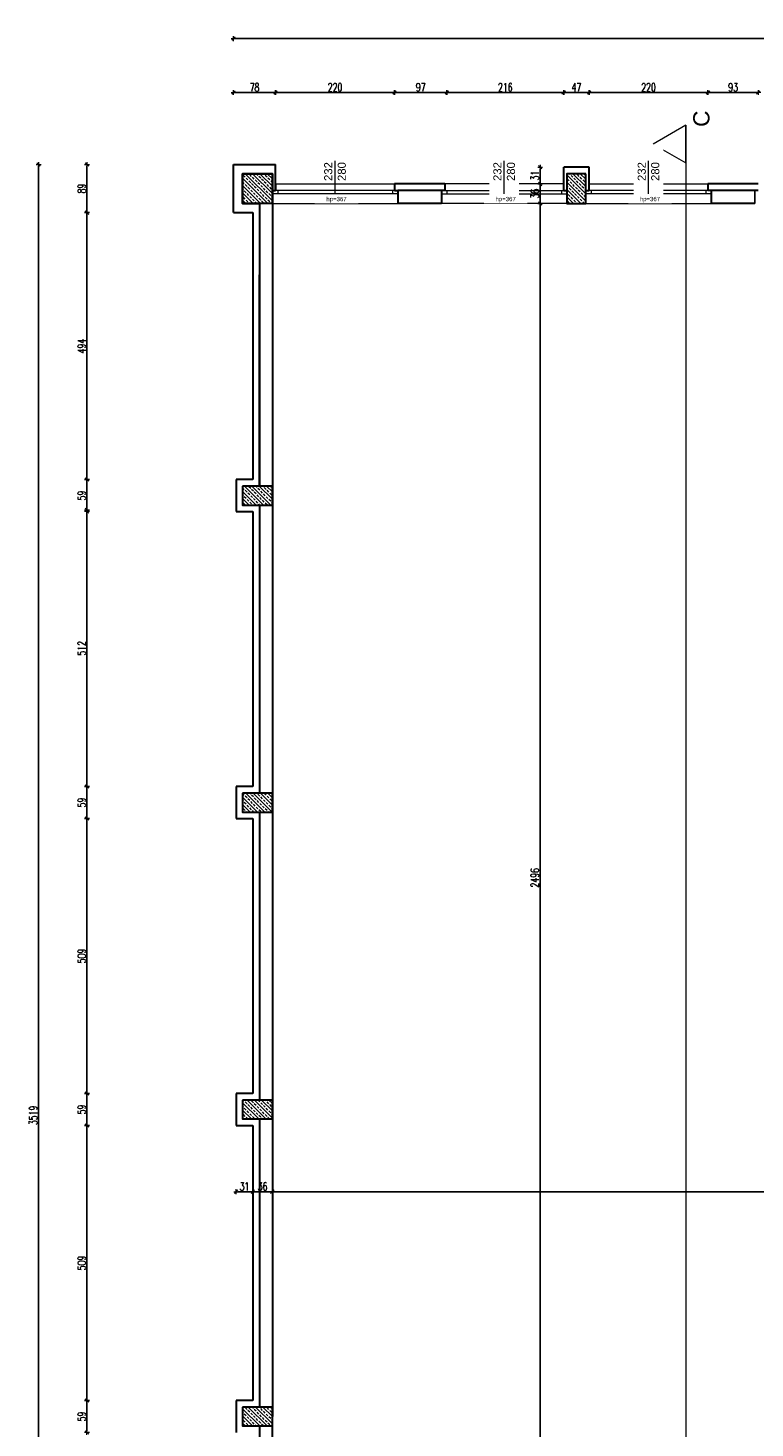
# Model space of a CAD drawing. Header units: millimetres. Extents: x 0 to 111311, y -48878 to -25280.
# Tile 143 of 244: x 86731 to 88076, y -30180 to -27590. Entities that reach past the tile are written whole.
import ezdxf

# ---------------------------------------------------------------- set-up
doc = ezdxf.new("R2010")
doc.units = ezdxf.units.MM
doc.layers.get('Defpoints').update_dxf_attribs({"color": 30})
for name, color, linetype, lineweight in [('J opisy', 7, 'Continuous', 9), ('J stolarka_okna', 144, 'Continuous', 0), ('J wymiary', 1, 'Continuous', 9), ('OPIS', 7, 'Continuous', 5), ('sciany', 252, 'Continuous', 30)]:
    doc.layers.add(name, color=color, linetype=linetype, lineweight=lineweight)
doc.styles.add('ADESK2', font='simplex', dxfattribs={"width": 0.7})
doc.styles.get("Standard").update_dxf_attribs({"font": 'arial.ttf'})
doc.dimstyles.new('1-100', dxfattribs={"dimscale": 1.5, "dimtxt": 10, "dimasz": 2, "dimexe": 1, "dimexo": 1, "dimgap": 1.5, "dimtad": 1, "dimdec": 0, "dimrnd": 0.5, "dimdsep": 46, "dimtxsty": 'ADESK2', "dimblk": 'wymiar', "dimcen": -1, "dimdle": 5, "dimse1": 1, "dimse2": 1, "dimclrd": 256, "dimclre": 256, "dimclrt": 256, "dimadec": 0, "dimazin": 0, "dimtfac": 1, "dimtdec": 0, "dimtix": 1, "dimtmove": 0, "dimatfit": 3, "dimfxl": 20, "dimfxlon": 1, "dimtolj": 1, "dimtzin": 0, "dimarcsym": 0})
pattern_1 = [(135, (20862.355, -6471.846), (-6.7351921, -6.7351921), []), (135, (20862.355, -6465.111), (-6.7351921, -6.7351921), [4.7625, -2.38125])]

# ---------------------------------------------------------------- blocks, each defined once
blk = doc.blocks.new('wymiar')
for p, q in [((1.5, 0), (-1.5, 0)), ((1.06, 1.06), (-1.06, -1.06)), ((0, 1.5), (0, -1.5))]:
    blk.add_line(p, q)
blk = doc.blocks.new('*D1512')
at = {"layer": 'Defpoints', "color": 0, "ltscale": 4}
for p in [(87679, -27914.6), (87756.9, -27914.6), (87726.9, -30410.1)]:
    blk.add_point(p, dxfattribs=at)
at = {"layer": 'J wymiary', "lineweight": -2}
blk.add_line((87679, -30407.1), (87679, -27917.6), dxfattribs=at)
at = {"layer": 'J wymiary', "lineweight": -2, "ltscale": 4, "xscale": 3, "yscale": 3, "zscale": 3}
for p, rotation in [((87679, -27914.6), 90), ((87679, -30410.1), 270)]:
    blk.add_blockref('wymiar', p, dxfattribs=dict(at, rotation=rotation))
at = {"layer": 'J wymiary', "ltscale": 4, "insert": (87669.2, -29162.4), "char_height": 15, "attachment_point": 5, "rotation": 90, "style": 'ADESK2'}
blk.add_mtext('\\A1;2496', dxfattribs=at)
blk = doc.blocks.new('*D1564')
at = {"layer": 'Defpoints', "color": 0, "ltscale": 4}
for p in [(91788.5, -29743.1), (87183.5, -29875.1), (91788.5, -29875.1)]:
    blk.add_point(p, dxfattribs=at)
at = {"layer": 'J wymiary', "lineweight": -2}
blk.add_line((87186.5, -29743.1), (91785.5, -29743.1), dxfattribs=at)
at = {"layer": 'J wymiary', "lineweight": -2, "ltscale": 4, "xscale": 3, "yscale": 3, "zscale": 3, "rotation": 180}
blk.add_blockref('wymiar', (87183.5, -29743.1), dxfattribs=at)
at = {"layer": 'J wymiary', "lineweight": -2, "ltscale": 4, "xscale": 3, "yscale": 3, "zscale": 3}
blk.add_blockref('wymiar', (91788.5, -29743.1), dxfattribs=at)
at = {"layer": 'J wymiary', "ltscale": 4, "insert": (89486, -29733.4), "char_height": 15, "attachment_point": 5, "style": 'ADESK2'}
blk.add_mtext('\\A1;4605', dxfattribs=at)
blk = doc.blocks.new('*D1565')
at = {"layer": 'Defpoints', "color": 0, "ltscale": 4}
for p in [(87189.5, -27709.4), (87111.5, -27842.6), (87189.5, -27842.6)]:
    blk.add_point(p, dxfattribs=at)
at = {"layer": 'J wymiary', "lineweight": -2}
blk.add_line((87114.5, -27709.4), (87186.5, -27709.4), dxfattribs=at)
at = {"layer": 'J wymiary', "lineweight": -2, "ltscale": 4, "xscale": 3, "yscale": 3, "zscale": 3, "rotation": 180}
blk.add_blockref('wymiar', (87111.5, -27709.4), dxfattribs=at)
at = {"layer": 'J wymiary', "lineweight": -2, "ltscale": 4, "xscale": 3, "yscale": 3, "zscale": 3}
blk.add_blockref('wymiar', (87189.5, -27709.4), dxfattribs=at)
at = {"layer": 'J wymiary', "ltscale": 4, "insert": (87150.5, -27699.7), "char_height": 15, "attachment_point": 5, "style": 'ADESK2'}
blk.add_mtext('\\A1;78', dxfattribs=at)
blk = doc.blocks.new('*D1566')
at = {"layer": 'Defpoints', "color": 0, "ltscale": 4}
for p in [(87409.5, -27709.4), (87189.5, -27842.6), (87409.5, -27882.3)]:
    blk.add_point(p, dxfattribs=at)
at = {"layer": 'J wymiary', "lineweight": -2}
blk.add_line((87192.5, -27709.4), (87406.5, -27709.4), dxfattribs=at)
at = {"layer": 'J wymiary', "lineweight": -2, "ltscale": 4, "xscale": 3, "yscale": 3, "zscale": 3, "rotation": 180}
blk.add_blockref('wymiar', (87189.5, -27709.4), dxfattribs=at)
at = {"layer": 'J wymiary', "lineweight": -2, "ltscale": 4, "xscale": 3, "yscale": 3, "zscale": 3}
blk.add_blockref('wymiar', (87409.5, -27709.4), dxfattribs=at)
at = {"layer": 'J wymiary', "ltscale": 4, "insert": (87299.5, -27699.7), "char_height": 15, "attachment_point": 5, "style": 'ADESK2'}
blk.add_mtext('\\A1;220', dxfattribs=at)
blk = doc.blocks.new('*D1567')
at = {"layer": 'Defpoints', "color": 0, "ltscale": 2}
for p in [(87506.5, -27709.4), (87506.5, -27766.6), (87409.5, -27882.3)]:
    blk.add_point(p, dxfattribs=at)
at = {"layer": 'J wymiary', "lineweight": -2}
blk.add_line((87412.5, -27709.4), (87503.5, -27709.4), dxfattribs=at)
at = {"layer": 'J wymiary', "lineweight": -2, "ltscale": 2, "xscale": 3, "yscale": 3, "zscale": 3, "rotation": 180}
blk.add_blockref('wymiar', (87409.5, -27709.4), dxfattribs=at)
at = {"layer": 'J wymiary', "lineweight": -2, "ltscale": 2, "xscale": 3, "yscale": 3, "zscale": 3}
blk.add_blockref('wymiar', (87506.5, -27709.4), dxfattribs=at)
at = {"layer": 'J wymiary', "ltscale": 2, "insert": (87458, -27699.7), "char_height": 15, "attachment_point": 5, "style": 'ADESK2'}
blk.add_mtext('\\A1;97', dxfattribs=at)
blk = doc.blocks.new('*D1568')
at = {"layer": 'Defpoints', "color": 0, "ltscale": 4}
for p in [(87722.5, -27709.4), (87506.5, -27883.5), (87722.5, -27881.8)]:
    blk.add_point(p, dxfattribs=at)
at = {"layer": 'J wymiary', "lineweight": -2}
blk.add_line((87509.5, -27709.4), (87719.5, -27709.4), dxfattribs=at)
at = {"layer": 'J wymiary', "lineweight": -2, "ltscale": 4, "xscale": 3, "yscale": 3, "zscale": 3, "rotation": 180}
blk.add_blockref('wymiar', (87506.5, -27709.4), dxfattribs=at)
at = {"layer": 'J wymiary', "lineweight": -2, "ltscale": 4, "xscale": 3, "yscale": 3, "zscale": 3}
blk.add_blockref('wymiar', (87722.5, -27709.4), dxfattribs=at)
at = {"layer": 'J wymiary', "ltscale": 4, "insert": (87614.5, -27699.7), "char_height": 15, "attachment_point": 5, "style": 'ADESK2'}
blk.add_mtext('\\A1;216', dxfattribs=at)
blk = doc.blocks.new('*D1569')
at = {"layer": 'Defpoints', "color": 0, "ltscale": 4}
for p in [(87769.5, -27709.4), (87722.5, -27881.8), (87769.5, -27881.4)]:
    blk.add_point(p, dxfattribs=at)
at = {"layer": 'J wymiary', "lineweight": -2}
blk.add_line((87725.5, -27709.4), (87766.5, -27709.4), dxfattribs=at)
at = {"layer": 'J wymiary', "lineweight": -2, "ltscale": 4, "xscale": 3, "yscale": 3, "zscale": 3, "rotation": 180}
blk.add_blockref('wymiar', (87722.5, -27709.4), dxfattribs=at)
at = {"layer": 'J wymiary', "lineweight": -2, "ltscale": 4, "xscale": 3, "yscale": 3, "zscale": 3}
blk.add_blockref('wymiar', (87769.5, -27709.4), dxfattribs=at)
at = {"layer": 'J wymiary', "ltscale": 4, "insert": (87746, -27699.7), "char_height": 15, "attachment_point": 5, "style": 'ADESK2'}
blk.add_mtext('\\A1;47', dxfattribs=at)
blk = doc.blocks.new('*D1570')
at = {"layer": 'Defpoints', "color": 0, "ltscale": 2}
for p in [(87989.5, -27709.4), (87769.5, -27881.4), (87989.5, -27884.4)]:
    blk.add_point(p, dxfattribs=at)
at = {"layer": 'J wymiary', "lineweight": -2}
blk.add_line((87772.5, -27709.4), (87986.5, -27709.4), dxfattribs=at)
at = {"layer": 'J wymiary', "lineweight": -2, "ltscale": 2, "xscale": 3, "yscale": 3, "zscale": 3, "rotation": 180}
blk.add_blockref('wymiar', (87769.5, -27709.4), dxfattribs=at)
at = {"layer": 'J wymiary', "lineweight": -2, "ltscale": 2, "xscale": 3, "yscale": 3, "zscale": 3}
blk.add_blockref('wymiar', (87989.5, -27709.4), dxfattribs=at)
at = {"layer": 'J wymiary', "ltscale": 2, "insert": (87879.5, -27699.7), "char_height": 15, "attachment_point": 5, "style": 'ADESK2'}
blk.add_mtext('\\A1;220', dxfattribs=at)
blk = doc.blocks.new('*D1571')
at = {"layer": 'Defpoints', "color": 0, "ltscale": 4}
for p in [(88082.5, -27709.4), (87989.5, -27884.4), (88082.5, -27883.5)]:
    blk.add_point(p, dxfattribs=at)
at = {"layer": 'J wymiary', "lineweight": -2}
blk.add_line((87992.5, -27709.4), (88079.5, -27709.4), dxfattribs=at)
at = {"layer": 'J wymiary', "lineweight": -2, "ltscale": 4, "xscale": 3, "yscale": 3, "zscale": 3, "rotation": 180}
blk.add_blockref('wymiar', (87989.5, -27709.4), dxfattribs=at)
at = {"layer": 'J wymiary', "lineweight": -2, "ltscale": 4, "xscale": 3, "yscale": 3, "zscale": 3}
blk.add_blockref('wymiar', (88082.5, -27709.4), dxfattribs=at)
at = {"layer": 'J wymiary', "ltscale": 4, "insert": (88036, -27699.7), "char_height": 15, "attachment_point": 5, "style": 'ADESK2'}
blk.add_mtext('\\A1;93', dxfattribs=at)
blk = doc.blocks.new('*D1598')
at = {"layer": 'Defpoints', "color": 0, "ltscale": 4}
for p in [(91860.5, -27609.6), (87111.5, -27842.6), (91860.5, -27842.6)]:
    blk.add_point(p, dxfattribs=at)
at = {"layer": 'J wymiary', "lineweight": -2}
blk.add_line((87114.5, -27609.6), (91857.5, -27609.6), dxfattribs=at)
at = {"layer": 'J wymiary', "lineweight": -2, "ltscale": 4, "xscale": 3, "yscale": 3, "zscale": 3, "rotation": 180}
blk.add_blockref('wymiar', (87111.5, -27609.6), dxfattribs=at)
at = {"layer": 'J wymiary', "lineweight": -2, "ltscale": 4, "xscale": 3, "yscale": 3, "zscale": 3}
blk.add_blockref('wymiar', (91860.5, -27609.6), dxfattribs=at)
at = {"layer": 'J wymiary', "ltscale": 4, "insert": (89486, -27599.8), "char_height": 15, "attachment_point": 5, "style": 'ADESK2'}
blk.add_mtext('\\A1;4749', dxfattribs=at)
blk = doc.blocks.new('*D1599')
at = {"layer": 'Defpoints', "color": 0, "ltscale": 4}
for p in [(87111.5, -27931.6), (86840.5, -28425.6), (87124, -28425.6)]:
    blk.add_point(p, dxfattribs=at)
at = {"layer": 'J wymiary', "lineweight": -2}
blk.add_line((86840.5, -27934.6), (86840.5, -28422.6), dxfattribs=at)
at = {"layer": 'J wymiary', "lineweight": -2, "ltscale": 4, "xscale": 3, "yscale": 3, "zscale": 3}
for p, rotation in [((86840.5, -27931.6), 90), ((86840.5, -28425.6), 270)]:
    blk.add_blockref('wymiar', p, dxfattribs=dict(at, rotation=rotation))
at = {"layer": 'J wymiary', "ltscale": 4, "insert": (86830.8, -28178.6), "char_height": 15, "attachment_point": 5, "rotation": 90, "style": 'ADESK2'}
blk.add_mtext('\\A1;494', dxfattribs=at)
blk = doc.blocks.new('*D1600')
at = {"layer": 'Defpoints', "color": 0, "ltscale": 4}
for p in [(87128.5, -28481.8), (86840.5, -28993.6), (87133.2, -28993.6)]:
    blk.add_point(p, dxfattribs=at)
at = {"layer": 'J wymiary', "lineweight": -2}
blk.add_line((86840.5, -28484.8), (86840.5, -28990.6), dxfattribs=at)
at = {"layer": 'J wymiary', "lineweight": -2, "ltscale": 4, "xscale": 3, "yscale": 3, "zscale": 3}
for p, rotation in [((86840.5, -28481.8), 90), ((86840.5, -28993.6), 270)]:
    blk.add_blockref('wymiar', p, dxfattribs=dict(at, rotation=rotation))
at = {"layer": 'J wymiary', "ltscale": 4, "insert": (86830.8, -28737.7), "char_height": 15, "attachment_point": 5, "rotation": 90, "style": 'ADESK2'}
blk.add_mtext('\\A1;512', dxfattribs=at)
blk = doc.blocks.new('*D1601')
at = {"layer": 'Defpoints', "color": 0, "ltscale": 4}
for p in [(87133.2, -28993.6), (86840.5, -29052.6), (87132, -29052.6)]:
    blk.add_point(p, dxfattribs=at)
at = {"layer": 'J wymiary', "lineweight": -2}
blk.add_line((86840.5, -28996.6), (86840.5, -29049.6), dxfattribs=at)
at = {"layer": 'J wymiary', "lineweight": -2, "ltscale": 4, "xscale": 3, "yscale": 3, "zscale": 3}
for p, rotation in [((86840.5, -28993.6), 90), ((86840.5, -29052.6), 270)]:
    blk.add_blockref('wymiar', p, dxfattribs=dict(at, rotation=rotation))
at = {"layer": 'J wymiary', "ltscale": 4, "insert": (86830.8, -29023.1), "char_height": 15, "attachment_point": 5, "rotation": 90, "style": 'ADESK2'}
blk.add_mtext('\\A1;59', dxfattribs=at)
blk = doc.blocks.new('*D1602')
at = {"layer": 'Defpoints', "color": 0, "ltscale": 4}
for p in [(87132, -29052.6), (86840.5, -29561.6), (87127.6, -29561.6)]:
    blk.add_point(p, dxfattribs=at)
at = {"layer": 'J wymiary', "lineweight": -2}
blk.add_line((86840.5, -29055.6), (86840.5, -29558.6), dxfattribs=at)
at = {"layer": 'J wymiary', "lineweight": -2, "ltscale": 4, "xscale": 3, "yscale": 3, "zscale": 3}
for p, rotation in [((86840.5, -29052.6), 90), ((86840.5, -29561.6), 270)]:
    blk.add_blockref('wymiar', p, dxfattribs=dict(at, rotation=rotation))
at = {"layer": 'J wymiary', "ltscale": 4, "insert": (86830.8, -29307.1), "char_height": 15, "attachment_point": 5, "rotation": 90, "style": 'ADESK2'}
blk.add_mtext('\\A1;509', dxfattribs=at)
blk = doc.blocks.new('*D1603')
at = {"layer": 'Defpoints', "color": 0, "ltscale": 4}
for p in [(87127.6, -29561.6), (86840.5, -29620.6), (87129.1, -29620.6)]:
    blk.add_point(p, dxfattribs=at)
at = {"layer": 'J wymiary', "lineweight": -2}
blk.add_line((86840.5, -29564.6), (86840.5, -29617.6), dxfattribs=at)
at = {"layer": 'J wymiary', "lineweight": -2, "ltscale": 4, "xscale": 3, "yscale": 3, "zscale": 3}
for p, rotation in [((86840.5, -29561.6), 90), ((86840.5, -29620.6), 270)]:
    blk.add_blockref('wymiar', p, dxfattribs=dict(at, rotation=rotation))
at = {"layer": 'J wymiary', "ltscale": 4, "insert": (86830.8, -29591.1), "char_height": 15, "attachment_point": 5, "rotation": 90, "style": 'ADESK2'}
blk.add_mtext('\\A1;59', dxfattribs=at)
blk = doc.blocks.new('*D1604')
at = {"layer": 'Defpoints', "color": 0, "ltscale": 4}
for p in [(87129.1, -29620.6), (86840.5, -30129.6), (87127.7, -30129.6)]:
    blk.add_point(p, dxfattribs=at)
at = {"layer": 'J wymiary', "lineweight": -2}
blk.add_line((86840.5, -29623.6), (86840.5, -30126.6), dxfattribs=at)
at = {"layer": 'J wymiary', "lineweight": -2, "ltscale": 4, "xscale": 3, "yscale": 3, "zscale": 3}
for p, rotation in [((86840.5, -29620.6), 90), ((86840.5, -30129.6), 270)]:
    blk.add_blockref('wymiar', p, dxfattribs=dict(at, rotation=rotation))
at = {"layer": 'J wymiary', "ltscale": 4, "insert": (86830.8, -29875.1), "char_height": 15, "attachment_point": 5, "rotation": 90, "style": 'ADESK2'}
blk.add_mtext('\\A1;509', dxfattribs=at)
blk = doc.blocks.new('*D1605')
at = {"layer": 'Defpoints', "color": 0, "ltscale": 4}
for p in [(87127.7, -30129.6), (86840.5, -30188.6), (87130.1, -30188.6)]:
    blk.add_point(p, dxfattribs=at)
at = {"layer": 'J wymiary', "lineweight": -2}
blk.add_line((86840.5, -30132.6), (86840.5, -30185.6), dxfattribs=at)
at = {"layer": 'J wymiary', "lineweight": -2, "ltscale": 4, "xscale": 3, "yscale": 3, "zscale": 3}
for p, rotation in [((86840.5, -30129.6), 90), ((86840.5, -30188.6), 270)]:
    blk.add_blockref('wymiar', p, dxfattribs=dict(at, rotation=rotation))
at = {"layer": 'J wymiary', "ltscale": 4, "insert": (86830.8, -30159.1), "char_height": 15, "attachment_point": 5, "rotation": 90, "style": 'ADESK2'}
blk.add_mtext('\\A1;59', dxfattribs=at)
blk = doc.blocks.new('*D1612')
at = {"layer": 'Defpoints', "color": 0, "ltscale": 4}
for p in [(87111.5, -27842.6), (86751, -31361.1), (87136.5, -31361.1)]:
    blk.add_point(p, dxfattribs=at)
at = {"layer": 'J wymiary', "lineweight": -2}
blk.add_line((86751, -27845.6), (86751, -31358.1), dxfattribs=at)
at = {"layer": 'J wymiary', "lineweight": -2, "ltscale": 4, "xscale": 3, "yscale": 3, "zscale": 3}
for p, rotation in [((86751, -27842.6), 90), ((86751, -31361.1), 270)]:
    blk.add_blockref('wymiar', p, dxfattribs=dict(at, rotation=rotation))
at = {"layer": 'J wymiary', "ltscale": 4, "insert": (86741.2, -29601.9), "char_height": 15, "attachment_point": 5, "rotation": 90, "style": 'ADESK2'}
blk.add_mtext('\\A1;3519', dxfattribs=at)
blk = doc.blocks.new('*D1644')
at = {"layer": 'Defpoints', "color": 0, "ltscale": 4}
for p in [(87643.4, -27878.6), (87679, -27878.6), (87643.4, -27914.6)]:
    blk.add_point(p, dxfattribs=at)
at = {"layer": 'J wymiary', "lineweight": -2}
blk.add_line((87679, -27911.6), (87679, -27881.6), dxfattribs=at)
at = {"layer": 'J wymiary', "lineweight": -2, "ltscale": 4, "xscale": 3, "yscale": 3, "zscale": 3}
for p, rotation in [((87679, -27878.6), 90), ((87679, -27914.6), 270)]:
    blk.add_blockref('wymiar', p, dxfattribs=dict(at, rotation=rotation))
at = {"layer": 'J wymiary', "ltscale": 4, "insert": (87669.2, -27896.6), "char_height": 15, "attachment_point": 5, "rotation": 90, "style": 'ADESK2'}
blk.add_mtext('\\A1;36', dxfattribs=at)
blk = doc.blocks.new('*D1645')
at = {"layer": 'Defpoints', "color": 0, "ltscale": 4}
for p in [(87679, -27847.6), (87737.8, -27847.6), (87643.4, -27878.6)]:
    blk.add_point(p, dxfattribs=at)
at = {"layer": 'J wymiary', "lineweight": -2}
blk.add_line((87679, -27875.6), (87679, -27850.6), dxfattribs=at)
at = {"layer": 'J wymiary', "lineweight": -2, "ltscale": 4, "xscale": 3, "yscale": 3, "zscale": 3}
for p, rotation in [((87679, -27847.6), 90), ((87679, -27878.6), 270)]:
    blk.add_blockref('wymiar', p, dxfattribs=dict(at, rotation=rotation))
at = {"layer": 'J wymiary', "ltscale": 4, "insert": (87669.2, -27863.1), "char_height": 15, "attachment_point": 5, "rotation": 90, "style": 'ADESK2'}
blk.add_mtext('\\A1;31', dxfattribs=at)
blk = doc.blocks.new('*D1646')
at = {"layer": 'Defpoints', "color": 0, "ltscale": 4}
for p in [(87147.5, -29696), (87183.5, -29696), (87147.5, -29743.1)]:
    blk.add_point(p, dxfattribs=at)
at = {"layer": 'J wymiary', "lineweight": -2}
blk.add_line((87180.5, -29743.1), (87150.5, -29743.1), dxfattribs=at)
at = {"layer": 'J wymiary', "lineweight": -2, "ltscale": 4, "xscale": 3, "yscale": 3, "zscale": 3, "rotation": 180}
blk.add_blockref('wymiar', (87147.5, -29743.1), dxfattribs=at)
at = {"layer": 'J wymiary', "lineweight": -2, "ltscale": 4, "xscale": 3, "yscale": 3, "zscale": 3}
blk.add_blockref('wymiar', (87183.5, -29743.1), dxfattribs=at)
at = {"layer": 'J wymiary', "ltscale": 4, "insert": (87165.5, -29733.4), "char_height": 15, "attachment_point": 5, "style": 'ADESK2'}
blk.add_mtext('\\A1;36', dxfattribs=at)
blk = doc.blocks.new('*D1647')
at = {"layer": 'Defpoints', "color": 0, "ltscale": 4}
for p in [(87116.5, -29598.5), (87147.5, -29696), (87116.5, -29743.1)]:
    blk.add_point(p, dxfattribs=at)
at = {"layer": 'J wymiary', "lineweight": -2}
blk.add_line((87144.5, -29743.1), (87119.5, -29743.1), dxfattribs=at)
at = {"layer": 'J wymiary', "lineweight": -2, "ltscale": 4, "xscale": 3, "yscale": 3, "zscale": 3, "rotation": 180}
blk.add_blockref('wymiar', (87116.5, -29743.1), dxfattribs=at)
at = {"layer": 'J wymiary', "lineweight": -2, "ltscale": 4, "xscale": 3, "yscale": 3, "zscale": 3}
blk.add_blockref('wymiar', (87147.5, -29743.1), dxfattribs=at)
at = {"layer": 'J wymiary', "ltscale": 4, "insert": (87132, -29733.4), "char_height": 15, "attachment_point": 5, "style": 'ADESK2'}
blk.add_mtext('\\A1;31', dxfattribs=at)
blk = doc.blocks.new('*D2075')
at = {"layer": 'Defpoints', "color": 0, "ltscale": 4}
for p in [(87116.5, -28425.6), (86840.5, -28484.6), (87116.5, -28484.6)]:
    blk.add_point(p, dxfattribs=at)
at = {"layer": 'J wymiary', "lineweight": -2}
blk.add_line((86840.5, -28428.6), (86840.5, -28481.6), dxfattribs=at)
at = {"layer": 'J wymiary', "lineweight": -2, "ltscale": 4, "xscale": 3, "yscale": 3, "zscale": 3}
for p, rotation in [((86840.5, -28425.6), 90), ((86840.5, -28484.6), 270)]:
    blk.add_blockref('wymiar', p, dxfattribs=dict(at, rotation=rotation))
at = {"layer": 'J wymiary', "ltscale": 4, "insert": (86830.8, -28455.1), "char_height": 15, "attachment_point": 5, "rotation": 90, "style": 'ADESK2'}
blk.add_mtext('\\A1;59', dxfattribs=at)
blk = doc.blocks.new('*D2076')
at = {"layer": 'Defpoints', "color": 0, "ltscale": 4}
for p in [(86840.5, -27842.6), (87111.5, -27842.6), (87111.5, -27931.6)]:
    blk.add_point(p, dxfattribs=at)
at = {"layer": 'J wymiary', "lineweight": -2}
blk.add_line((86840.5, -27928.6), (86840.5, -27845.6), dxfattribs=at)
at = {"layer": 'J wymiary', "lineweight": -2, "ltscale": 4, "xscale": 3, "yscale": 3, "zscale": 3}
for p, rotation in [((86840.5, -27842.6), 90), ((86840.5, -27931.6), 270)]:
    blk.add_blockref('wymiar', p, dxfattribs=dict(at, rotation=rotation))
at = {"layer": 'J wymiary', "ltscale": 4, "insert": (86830.8, -27887.1), "char_height": 15, "attachment_point": 5, "rotation": 90, "style": 'ADESK2'}
blk.add_mtext('\\A1;89', dxfattribs=at)

msp = doc.modelspace()

# ---------------------------------------------------------------- hatches: boundary and pattern name
at = {"layer": 'J opisy'}
h = msp.add_hatch(dxfattribs=at)
h.set_pattern_fill('ANSI33', color=256, scale=1.5, angle=90, style=0)
h.set_pattern_definition(pattern_1)
h.paths.add_polyline_path([(87128.476, -27859.609), (87155.976, -27859.609), (87155.976, -27887.109), (87128.476, -27887.109)])
h.paths.add_polyline_path([(87155.976, -27859.609), (87183.476, -27859.609), (87183.476, -27887.109), (87155.976, -27887.109)])
h.paths.add_polyline_path([(87155.976, -27887.109), (87183.476, -27887.109), (87183.476, -27914.609), (87155.976, -27914.609)])
h.paths.add_polyline_path([(87128.476, -27887.109), (87155.976, -27887.109), (87155.976, -27914.609), (87128.476, -27914.609)])
h = msp.add_hatch(dxfattribs=at)
h.set_pattern_fill('ANSI33', color=256, scale=1.5, angle=90, style=0)
h.set_pattern_definition(pattern_1)
h.paths.add_polyline_path([(87745.976, -27887.109), (87728.476, -27887.109), (87728.476, -27914.609), (87745.976, -27914.609)])
h.paths.add_polyline_path([(87745.976, -27914.609), (87763.476, -27914.609), (87763.476, -27887.109), (87745.976, -27887.109)])
h.paths.add_polyline_path([(87745.976, -27887.109), (87763.476, -27887.109), (87763.476, -27859.609), (87745.976, -27859.609)])
h.paths.add_polyline_path([(87728.476, -27887.109), (87745.976, -27887.109), (87745.976, -27859.609), (87728.476, -27859.609)])
h = msp.add_hatch(dxfattribs=at)
h.set_pattern_fill('ANSI33', color=256, scale=1.5, angle=90, style=0)
h.set_pattern_definition(pattern_1)
h.paths.add_polyline_path([(87155.976, -28455.109), (87155.976, -28472.609), (87183.476, -28472.609), (87183.476, -28455.109)])
h.paths.add_polyline_path([(87183.476, -28455.109), (87183.476, -28437.609), (87155.976, -28437.609), (87155.976, -28455.109)])
h.paths.add_polyline_path([(87155.976, -28455.109), (87155.976, -28437.609), (87128.476, -28437.609), (87128.476, -28455.109)])
h.paths.add_polyline_path([(87155.976, -28472.609), (87155.976, -28455.109), (87128.476, -28455.109), (87128.476, -28472.609)])
h = msp.add_hatch(dxfattribs=at)
h.set_pattern_fill('ANSI33', color=256, scale=1.5, angle=90, style=0)
h.set_pattern_definition(pattern_1)
h.paths.add_polyline_path([(87155.976, -29023.109), (87155.976, -29040.609), (87183.476, -29040.609), (87183.476, -29023.109)])
h.paths.add_polyline_path([(87183.476, -29023.109), (87183.476, -29005.609), (87155.976, -29005.609), (87155.976, -29023.109)])
h.paths.add_polyline_path([(87155.976, -29023.109), (87155.976, -29005.609), (87128.476, -29005.609), (87128.476, -29023.109)])
h.paths.add_polyline_path([(87155.976, -29040.609), (87155.976, -29023.109), (87128.476, -29023.109), (87128.476, -29040.609)])
h = msp.add_hatch(dxfattribs=at)
h.set_pattern_fill('ANSI33', color=256, scale=1.5, angle=90, style=0)
h.set_pattern_definition(pattern_1)
h.paths.add_polyline_path([(87155.976, -29591.109), (87155.976, -29608.609), (87183.476, -29608.609), (87183.476, -29591.109)])
h.paths.add_polyline_path([(87183.476, -29591.109), (87183.476, -29573.609), (87155.976, -29573.609), (87155.976, -29591.109)])
h.paths.add_polyline_path([(87155.976, -29591.109), (87155.976, -29573.609), (87128.476, -29573.609), (87128.476, -29591.109)])
h.paths.add_polyline_path([(87155.976, -29608.609), (87155.976, -29591.109), (87128.476, -29591.109), (87128.476, -29608.609)])
h = msp.add_hatch(dxfattribs=at)
h.set_pattern_fill('ANSI33', color=256, scale=1.5, angle=90, style=0)
h.set_pattern_definition(pattern_1)
h.paths.add_polyline_path([(87155.976, -30159.109), (87155.976, -30176.609), (87183.476, -30176.609), (87183.476, -30159.109)])
h.paths.add_polyline_path([(87183.476, -30159.109), (87183.476, -30141.609), (87155.976, -30141.609), (87155.976, -30159.109)])
h.paths.add_polyline_path([(87155.976, -30159.109), (87155.976, -30141.609), (87128.476, -30141.609), (87128.476, -30159.109)])
h.paths.add_polyline_path([(87155.976, -30176.609), (87155.976, -30159.109), (87128.476, -30159.109), (87128.476, -30176.609)])

# ---------------------------------------------------------------- linework, layer by layer
for p, q in [((87496.476, -27890.609), (87496.476, -27914.609)), ((87716.476, -27878.609), (87716.476, -27878.609)), ((87722.476, -27878.609), (87722.476, -27890.609)), ((87769.476, -27878.609), (87769.476, -27890.609)), ((88076.476, -27890.609), (88076.476, -27914.609)), ((87159.476, -27914.609), (87159.476, -27946.859)), ((87159.476, -28472.609), (87159.476, -29005.609)), ((87159.476, -29040.609), (87159.476, -29573.609)), ((87159.476, -29608.609), (87159.476, -30141.609))]:
    msp.add_line(p, q)
at = {"layer": 'J stolarka_okna', "linetype": 'Continuous', "lineweight": 9}
for p, q in [((87193.476, -27890.609), (87193.476, -27896.609)), ((87405.476, -27890.609), (87405.476, -27896.609)), ((87496.476, -27890.609), (87728.476, -27890.609)), ((87496.476, -27896.609), (87728.476, -27896.609)), ((87722.476, -27878.609), (87502.476, -27878.609)), ((87506.476, -27890.609), (87506.476, -27896.609)), ((87718.476, -27890.609), (87718.476, -27896.609)), ((87995.476, -27890.609), (87763.476, -27890.609)), ((87995.476, -27896.609), (87763.476, -27896.609)), ((87769.476, -27878.609), (87989.476, -27878.609)), ((87773.476, -27890.609), (87773.476, -27896.609)), ((87985.476, -27890.609), (87985.476, -27896.609)), ((87183.476, -27914.609), (87415.476, -27914.609)), ((87728.476, -27914.609), (87496.476, -27914.609)), ((87763.476, -27914.609), (87995.476, -27914.609))]:
    msp.add_line(p, q, dxfattribs=at)
at = {"layer": 'OPIS'}
msp.add_line((87948.364, -27770.012), (87948.364, -31466.538), dxfattribs=at)
msp.add_lwpolyline([(87888.364, -27804.653), (87948.364, -27839.294), (87948.364, -27770.012)], close=True, dxfattribs=at)
at = {"layer": 'sciany'}
for p, q in [((87111.476, -27842.609), (87189.476, -27842.609)), ((87111.476, -27931.609), (87111.476, -27842.609)), ((87189.476, -27890.609), (87189.476, -27842.609)), ((87722.476, -27890.609), (87722.476, -27847.609)), ((87769.476, -27890.609), (87769.476, -27847.609)), ((87183.476, -27890.609), (87189.476, -27890.609)), ((87189.476, -27878.609), (87189.476, -27890.609)), ((87409.476, -27878.609), (87409.476, -27890.609)), ((87409.476, -27890.609), (87415.476, -27890.609)), ((87415.476, -27890.609), (87415.476, -27914.609)), ((87496.476, -27890.609), (87496.476, -27914.609)), ((87502.476, -27878.609), (87502.476, -27890.609)), ((87722.476, -27890.609), (87728.476, -27890.609)), ((87763.476, -27890.609), (87769.476, -27890.609)), ((87989.476, -27878.609), (87989.476, -27890.609)), ((87995.476, -27890.609), (87995.476, -27914.609)), ((87183.476, -27914.609), (87183.476, -30159.109)), ((87496.476, -27914.609), (87415.476, -27914.609)), ((88076.476, -27914.609), (87995.476, -27914.609)), ((87111.476, -27931.609), (87147.476, -27931.609)), ((87147.476, -27931.609), (87147.476, -28425.609)), ((87159.476, -28437.609), (87159.476, -28046.859)), ((87159.476, -28046.859), (87159.476, -28437.609)), ((87147.476, -28425.609), (87116.476, -28425.609)), ((87116.476, -28425.609), (87116.476, -28484.609)), ((87159.476, -28437.609), (87128.476, -28437.609)), ((87128.476, -28437.609), (87128.476, -28472.609)), ((87116.476, -28484.609), (87147.476, -28484.609)), ((87128.476, -28472.609), (87159.476, -28472.609)), ((87147.476, -28484.609), (87147.476, -28993.609)), ((87159.476, -28472.609), (87159.476, -29005.609)), ((87147.476, -28993.609), (87116.476, -28993.609)), ((87116.476, -28993.609), (87116.476, -29052.609)), ((87159.476, -29005.609), (87128.476, -29005.609)), ((87128.476, -29005.609), (87128.476, -29040.609)), ((87116.476, -29052.609), (87147.476, -29052.609)), ((87128.476, -29040.609), (87159.476, -29040.609)), ((87147.476, -29052.609), (87147.476, -29561.609)), ((87159.476, -29040.609), (87159.476, -29573.609)), ((87147.476, -29561.609), (87116.476, -29561.609)), ((87116.476, -29561.609), (87116.476, -29620.609)), ((87159.476, -29573.609), (87128.476, -29573.609)), ((87128.476, -29573.609), (87128.476, -29608.609)), ((87116.476, -29620.609), (87147.476, -29620.609)), ((87128.476, -29608.609), (87159.476, -29608.609)), ((87147.476, -29620.609), (87147.476, -30129.609)), ((87159.476, -29608.609), (87159.476, -30141.609)), ((87147.476, -30129.609), (87116.476, -30129.609)), ((87116.476, -30129.609), (87116.476, -30188.609)), ((87159.476, -30141.609), (87128.476, -30141.609)), ((87128.476, -30141.609), (87128.476, -30176.609)), ((87128.476, -30176.609), (87159.476, -30176.609)), ((87159.476, -30176.609), (87159.476, -30176.609)), ((87159.476, -30176.609), (87159.476, -30699.609)), ((87183.476, -30410.109), (87183.476, -30176.609))]:
    msp.add_line(p, q, dxfattribs=at)
for points in [[(87183.476, -27914.609), (87183.476, -27890.609), (87183.476, -27859.609), (87128.476, -27859.609), (87128.476, -27914.609), (87159.476, -27914.609), (87159.476, -28046.859)], [(87769.476, -27847.609), (87722.476, -27847.609)], [(87502.476, -27878.609), (87409.476, -27878.609)], [(87502.476, -27890.609), (87415.476, -27890.609)], [(88082.476, -27878.609), (87989.476, -27878.609)], [(88082.476, -27890.609), (87989.476, -27890.609)]]:
    msp.add_lwpolyline(points, dxfattribs=at)
for points in [[(87128.476, -27859.609), (87183.476, -27859.609), (87183.476, -27914.609), (87128.476, -27914.609)], [(87763.476, -27859.609), (87728.476, -27859.609), (87728.476, -27914.609), (87763.476, -27914.609)], [(87128.476, -28437.609), (87128.476, -28472.609), (87183.476, -28472.609), (87183.476, -28437.609)], [(87128.476, -29005.609), (87128.476, -29040.609), (87183.476, -29040.609), (87183.476, -29005.609)], [(87128.476, -29573.609), (87128.476, -29608.609), (87183.476, -29608.609), (87183.476, -29573.609)], [(87128.476, -30141.609), (87128.476, -30176.609), (87183.476, -30176.609), (87183.476, -30141.609)]]:
    msp.add_lwpolyline(points, close=True, dxfattribs=at)

# ---------------------------------------------------------------- texts
at = {"layer": 'J opisy', "insert": (87299.476, -27855.596), "char_height": 15, "width": 85.22639, "attachment_point": 5, "rotation": 90, "bg_fill": 2}
msp.add_mtext('232\\P280', dxfattribs=at)
at = {"layer": 'OPIS', "insert": (87977.425, -27757.853), "char_height": 30, "width": 162.4495, "attachment_point": 5, "rotation": 90}
msp.add_mtext('C', dxfattribs=at)

# ---------------------------------------------------------------- dimensions: what is measured, and where the dimension line sits
at = {"layer": 'J wymiary'}
for base, p1, p2, picture, middle in [((87189.476, -27709.435), (87111.476, -27842.609), (87189.476, -27842.609), '*D1565', (87150.476, -27699.685)), ((87506.476, -27709.435), (87409.476, -27882.284), (87506.476, -27766.634), '*D1567', (87457.976, -27699.685)), ((87722.476, -27709.435), (87506.476, -27883.501), (87722.476, -27881.786), '*D1568', (87614.476, -27699.685)), ((87769.476, -27709.435), (87722.476, -27881.786), (87769.476, -27881.411), '*D1569', (87745.976, -27699.685)), ((87989.476, -27709.435), (87769.476, -27881.411), (87989.476, -27884.386), '*D1570', (87879.476, -27699.685)), ((88082.476, -27709.435), (87989.476, -27884.386), (88082.476, -27883.492), '*D1571', (88035.976, -27699.685)), ((87116.476, -29743.131), (87147.476, -29696.013), (87116.476, -29598.527), '*D1647', (87131.976, -29733.381)), ((87147.476, -29743.131), (87183.476, -29696.013), (87147.476, -29696.013), '*D1646', (87165.476, -29733.381)), ((91788.476, -29743.131), (87183.476, -29875.109), (91788.476, -29875.109), '*D1564', (89485.976, -29733.381))]:
    dim = msp.add_linear_dim(base=base, p1=p1, p2=p2, dimstyle='1-100', override={"dimblk": 'wymiar'}, dxfattribs=at)
    dim.commit()
    dim.dimension.update_dxf_attribs({"geometry": picture, "text_midpoint": middle})
for base, p1, p2, picture, middle in [((86750.983778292, -31361.109006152), (87111.476349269, -27842.609006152), (87136.476334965, -31361.109006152), '*D1612', (86741.233778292, -29601.859006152)), ((86840.521, -27842.609), (87111.476, -27931.609), (87111.476, -27842.609), '*D2076', (86830.771, -27887.109)), ((87678.955, -27847.609), (87643.443, -27878.609), (87737.785, -27847.609), '*D1645', (87669.205, -27863.109)), ((87678.955, -27878.609), (87643.443, -27914.609), (87643.443, -27878.609), '*D1644', (87669.205, -27896.609)), ((87678.954965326, -27914.609006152), (87726.938032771, -30410.109006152), (87756.929027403, -27914.609006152), '*D1512', (87669.204965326, -29162.359006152)), ((86840.521, -28425.609), (87111.476, -27931.609), (87123.966, -28425.609), '*D1599', (86830.771, -28178.609)), ((86840.521, -28484.609), (87116.476, -28425.609), (87116.476, -28484.609), '*D2075', (86830.771, -28455.109)), ((86840.521, -28993.609), (87128.476, -28481.762), (87133.209, -28993.609), '*D1600', (86830.771, -28737.686)), ((86840.521, -29052.609), (87133.209, -28993.609), (87131.976, -29052.609), '*D1601', (86830.771, -29023.109)), ((86840.521, -29561.609), (87131.976, -29052.609), (87127.621, -29561.609), '*D1602', (86830.771, -29307.109)), ((86840.521, -29620.609), (87127.621, -29561.609), (87129.133, -29620.609), '*D1603', (86830.771, -29591.109)), ((86840.521, -30129.609), (87129.133, -29620.609), (87127.657, -30129.609), '*D1604', (86830.771, -29875.109)), ((86840.521, -30188.609), (87127.657, -30129.609), (87130.076, -30188.609), '*D1605', (86830.771, -30159.109))]:
    dim = msp.add_linear_dim(base=base, p1=p1, p2=p2, angle=90, dimstyle='1-100', override={"dimblk": 'wymiar'}, dxfattribs=at)
    dim.commit()
    dim.dimension.update_dxf_attribs({"geometry": picture, "text_midpoint": middle})

# ---------------------------------------------------------------- next in the draw order: linework, layer by layer
at = {"layer": 'J stolarka_okna', "linetype": 'Continuous', "lineweight": 9}
msp.add_line((87189.476, -27878.609), (87409.476, -27878.609), dxfattribs=at)

# ---------------------------------------------------------------- next in the draw order: texts
at = {"layer": 'J opisy', "char_height": 8, "width": 72.5, "attachment_point": 5, "bg_fill": 2}
for insert in [(87302.135, -27907.666), (87615.135, -27907.666), (87882.135, -27907.666)]:
    msp.add_mtext('hp=367', dxfattribs=dict(at, insert=insert))

# ---------------------------------------------------------------- next in the draw order: dimensions: what is measured, and where the dimension line sits
at = {"layer": 'J wymiary'}
for base, p1, p2, picture, middle in [((91860.476, -27609.595), (87111.476, -27842.609), (91860.476, -27842.609), '*D1598', (89485.976, -27599.845)), ((87409.476, -27709.435), (87189.476, -27842.609), (87409.476, -27882.284), '*D1566', (87299.476, -27699.685))]:
    dim = msp.add_linear_dim(base=base, p1=p1, p2=p2, dimstyle='1-100', override={"dimblk": 'wymiar'}, dxfattribs=at)
    dim.commit()
    dim.dimension.update_dxf_attribs({"geometry": picture, "text_midpoint": middle})

# ---------------------------------------------------------------- next in the draw order: linework, layer by layer
at = {"layer": 'J opisy', "linetype": 'Continuous', "lineweight": 9}
msp.add_line((87299.476, -27896.609), (87299.476, -27835.482), dxfattribs=at)
at = {"layer": 'J stolarka_okna', "linetype": 'Continuous', "lineweight": 9}
for p, q in [((87415.476, -27890.609), (87183.476, -27890.609)), ((87415.476, -27896.609), (87183.476, -27896.609))]:
    msp.add_line(p, q, dxfattribs=at)

# ---------------------------------------------------------------- next in the draw order: texts
at = {"layer": 'J opisy', "char_height": 15, "width": 85.22639, "attachment_point": 5, "rotation": 90, "bg_fill": 2}
for insert in [(87612.476, -27855.596), (87879.476, -27855.596)]:
    msp.add_mtext('232\\P280', dxfattribs=dict(at, insert=insert))

# ---------------------------------------------------------------- next in the draw order: linework, layer by layer
at = {"layer": 'J opisy', "linetype": 'Continuous', "lineweight": 9}
for p, q in [((87612.476, -27896.609), (87612.476, -27835.482)), ((87879.476, -27896.609), (87879.476, -27835.482))]:
    msp.add_line(p, q, dxfattribs=at)

doc.saveas('drawing.dxf')
